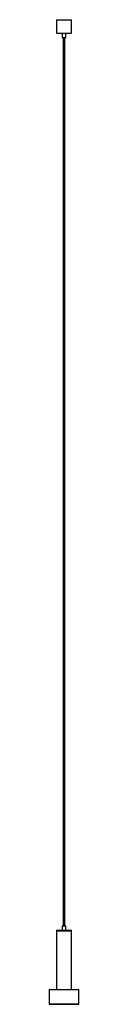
# Paper-space layout '_Frontal' of a CAD drawing. Header units: millimetres. Extents: x -50 to 50, y -250 to 3075.
import ezdxf

# ---------------------------------------------------------------- set-up
doc = ezdxf.new("R2010")
doc.units = ezdxf.units.MM

psp = doc.layouts.new('_Frontal')

# ---------------------------------------------------------------- linework, layer by layer
at = {"color": 7, "linetype": 'Continuous', "lineweight": 25}
for p, q in [((-25, 3075), (-25, 3030)), ((-25, 3075), (25, 3075)), ((25, 3030), (25, 3075)), ((-25, 3030), (25, 3030)), ((-5.85, 3030), (-5.85, 3015)), ((5.85, 3015), (5.85, 3030)), ((-5.85, 3015), (5.85, 3015)), ((-3, 3015), (-3, 15)), ((3, 15), (3, 3015)), ((-25, 0), (-25, -200)), ((-25, 0), (25, 0)), ((-5.85, 15), (-5.85, 0)), ((-5.85, 15), (5.85, 15)), ((5.85, 0), (5.85, 15)), ((25, -200), (25, 0)), ((-25, -2), (25, -2)), ((-50, -201), (-50, -249)), ((-49, -200), (49, -200)), ((50, -249), (50, -201)), ((49, -250), (-49, -250))]:
    psp.add_line(p, q, dxfattribs=at)
at = {"color": 8, "linetype": 'Continuous', "lineweight": 25}
for p, q in [((50, -201), (-50, -201)), ((-50, -249), (50, -249))]:
    psp.add_line(p, q, dxfattribs=at)
at = {"color": 7, "linetype": 'Continuous', "lineweight": 25}
for centre, start, end in [((-49, -201), 90, 180), ((49, -201), 0, 90), ((-49, -249), 180, 270), ((49, -249), 270, 360)]:
    psp.add_arc(centre, 1, start, end, dxfattribs=at)

doc.saveas('drawing.dxf')
